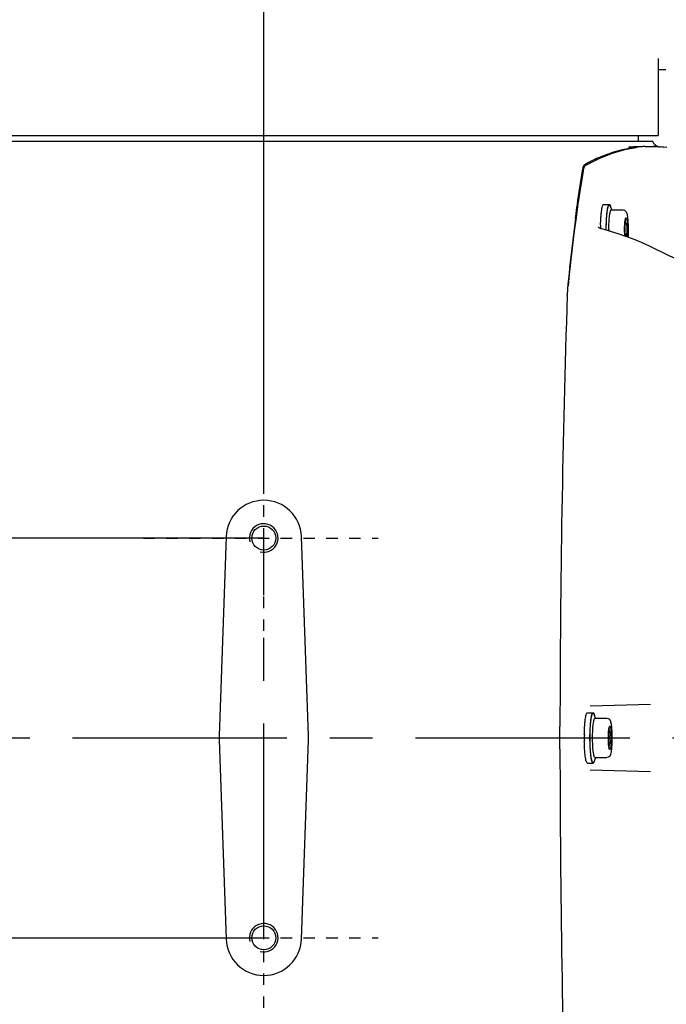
# Model space of a CAD drawing. Header units: millimetres. Extents: x 7426 to 8300, y 124 to 421.
# Tile 43 of 135: x 8002.37 to 8008.03, y 174.31 to 182.93. Entities that reach past the tile are written whole.
import ezdxf

# ---------------------------------------------------------------- set-up
doc = ezdxf.new("R2010")
doc.units = ezdxf.units.MM
doc.linetypes.add('BANKLINE1', pattern=[5.5, 4, -1.5])
doc.linetypes.add('CENTER', pattern=[0.6, 0.375, -0.075, 0.075, -0.075])
for name, color, linetype in [('00_COMPONENTS', 7, 'BANKLINE1'), ('DIM', 7, 'Continuous'), ('外形图', 7, 'Continuous')]:
    doc.layers.add(name, color=color, linetype=linetype)
doc.styles.add('微软雅黑', font='msyh.ttc')
doc.dimstyles.new('尺寸标注_1_20比例', dxfattribs={"dimtxt": 2.1, "dimasz": 1.7, "dimexe": 0.5, "dimexo": 0.4, "dimgap": 0.5, "dimtad": 1, "dimdec": 1, "dimlfac": 20, "dimdsep": 46, "dimtxsty": '微软雅黑', "dimcen": 0.09, "dimadec": 0, "dimazin": 0, "dimtp": 0.01, "dimtm": 0.01, "dimtfac": 1, "dimtdec": 1, "dimtofl": 0, "dimtmove": 0, "dimatfit": 3, "dimfxl": 1, "dimtolj": 1, "dimarcsym": 0})

# ---------------------------------------------------------------- blocks, each defined once
blk = doc.blocks.new('*D1483')
at = {"layer": '00_COMPONENTS', "color": 0, "linetype": 'ByBlock', "lineweight": -2, "ltscale": 20}
for p, q in [((8001.2534, 179.8079), (8001.2534, 190.0012)), ((8004.5034, 179.8079), (8004.5034, 190.0012)), ((7999.5534, 189.5012), (7997.8534, 189.5012)), ((8001.2534, 189.5012), (8004.5034, 189.5012)), ((8006.2034, 189.5012), (8007.9034, 189.5012))]:
    blk.add_line(p, q, dxfattribs=at)
at = {"layer": '00_COMPONENTS', "color": 0}
for points in [[(7999.5534, 189.2178), (7999.5534, 189.7845), (8001.2534, 189.5012)], [(8006.2034, 189.7845), (8006.2034, 189.2178), (8004.5034, 189.5012)]]:
    blk.add_solid(points, dxfattribs=at)
at = {"layer": 'Defpoints', "color": 0}
for p in [(8004.5034, 189.5012), (8001.2534, 179.4079), (8004.5034, 179.4079)]:
    blk.add_point(p, dxfattribs=at)
at = {"layer": '00_COMPONENTS', "color": 0, "insert": (8002.9835, 191.0871), "char_height": 2.1, "attachment_point": 5, "style": '微软雅黑'}
blk.add_mtext('\\A1;65', dxfattribs=at)
blk = doc.blocks.new('*D1518')
at = {"layer": 'Defpoints', "color": 0}
for p in [(8004.5034, 189.5012), (8004.5034, 178.3891), (8011.0034, 176.6391)]:
    blk.add_point(p, dxfattribs=at)
at = {"layer": 'DIM', "color": 0, "linetype": 'ByBlock', "lineweight": -2, "ltscale": 20}
for p, q in [((8004.5034, 178.7891), (8004.5034, 190.0012)), ((8011.0034, 177.0391), (8011.0034, 190.0012)), ((8009.3034, 189.5012), (8006.2034, 189.5012))]:
    blk.add_line(p, q, dxfattribs=at)
at = {"layer": 'DIM', "color": 0}
for points in [[(8006.2034, 189.7845), (8006.2034, 189.2178), (8004.5034, 189.5012)], [(8009.3034, 189.2178), (8009.3034, 189.7845), (8011.0034, 189.5012)]]:
    blk.add_solid(points, dxfattribs=at)
at = {"layer": 'DIM', "color": 0, "insert": (8007.7534, 191.0918), "char_height": 2.1, "attachment_point": 5, "style": '微软雅黑'}
blk.add_mtext('\\A1;130', dxfattribs=at)

msp = doc.modelspace()

# ---------------------------------------------------------------- linework, layer by layer
at = {"layer": '00_COMPONENTS', "linetype": 'CENTER', "ltscale": 20}
for p, q in [((8004.5034, 178.3891), (8001.2534, 178.3891)), ((8001.2534, 174.8891), (8004.5034, 174.8891))]:
    msp.add_line(p, q, dxfattribs=at)
at = {"layer": '00_COMPONENTS', "linetype": 'CENTER', "ltscale": 5}
msp.add_line((8004.5034, 174.8891), (8004.5034, 178.3891), dxfattribs=at)
at = {"layer": '外形图', "linetype": 'Continuous'}
for p, q in [((8007.9534, 182.5878), (8007.9534, 182.0391)), ((8008.0215, 182.4891), (8007.9534, 182.4891)), ((8007.9534, 182.0391), (8007.9534, 181.9141)), ((7999.1345, 181.9141), (8007.9533, 181.9141)), ((8007.7784, 181.9141), (8007.7784, 181.8641)), ((7999.136, 181.8641), (8007.9072, 181.8641)), ((8007.8369, 181.8164), (8007.838, 181.8164)), ((8007.838, 181.8164), (8007.8491, 181.8167)), ((8007.8491, 181.8167), (8007.8549, 181.8169)), ((8007.8549, 181.8169), (8007.8712, 181.8171)), ((8007.5509, 181.7556), (8007.4358, 181.7099)), ((8007.9449, 181.8143), (8007.8722, 181.8141)), ((8008.0031, 181.8102), (8007.9449, 181.8143)), ((8008.0293, 181.8077), (8008.0006, 181.8105)), ((8008.0031, 181.8102), (8008.0006, 181.8105)), ((8007.3199, 181.6507), (8007.3197, 181.6506)), ((8007.4358, 181.7099), (8007.3199, 181.6507)), ((8007.2925, 181.6039), (8007.2956, 181.6227)), ((8007.2981, 181.6079), (8007.2972, 181.6029)), ((8007.4774, 181.3091), (8007.527, 181.3091)), ((8007.5479, 181.2616), (8007.5394, 181.2865)), ((8007.5442, 181.2616), (8007.6486, 181.2616)), ((8007.2359, 181.1956), (8007.2203, 181.0765)), ((8007.231, 181.188), (8007.2319, 181.1953)), ((8007.2319, 181.1953), (8007.2332, 181.2051)), ((8007.6763, 181.1331), (8007.6619, 181.1331)), ((8007.431, 181.1136), (8007.4309, 181.114)), ((8007.4724, 181.092), (8007.4574, 181.0959)), ((8007.6763, 181.0451), (8007.6619, 181.0451)), ((8007.9817, 180.8939), (8007.9489, 180.9105)), ((8008.0152, 180.8771), (8007.9817, 180.8939)), ((8007.1906, 180.827), (8007.1765, 180.6968)), ((8007.1765, 180.6968), (8007.1663, 180.5984)), ((8007.1585, 180.5161), (8007.1587, 180.52)), ((8004.1734, 178.4006), (8004.1125, 176.6565)), ((8004.8943, 176.6565), (8004.8334, 178.4006)), ((8007.3594, 176.9197), (8007.8877, 176.9337)), ((8007.3352, 176.8591), (8007.3849, 176.8591)), ((8007.4058, 176.8116), (8007.3973, 176.8365)), ((8007.402, 176.8116), (8007.5064, 176.8116)), ((8007.5342, 176.6831), (8007.5198, 176.6831)), ((8004.1125, 176.6216), (8004.1734, 174.8776)), ((8004.8334, 174.8776), (8004.8943, 176.6216)), ((8007.5342, 176.5951), (8007.5198, 176.5951)), ((8007.3352, 176.4191), (8007.3849, 176.4191)), ((8007.4058, 176.4666), (8007.3973, 176.4417)), ((8007.402, 176.4666), (8007.5064, 176.4666)), ((8007.3594, 176.3585), (8007.8877, 176.3445))]:
    msp.add_line(p, q, dxfattribs=at)
at = {"layer": '外形图', "linetype": 'CENTER', "ltscale": 0.05}
for p, q in [((8004.5034, 177.3759), (8004.5034, 179.4079)), ((8003.4508, 178.3891), (8005.5031, 178.3891)), ((8004.5034, 173.876), (8004.5034, 175.9079)), ((8003.4508, 174.8891), (8005.5031, 174.8891))]:
    msp.add_line(p, q, dxfattribs=at)
at = {"layer": '外形图', "linetype": 'CENTER', "ltscale": 5}
msp.add_line((7969.8307, 176.6391), (8024.6478, 176.6391), dxfattribs=at)
at = {"layer": '外形图', "linetype": 'Continuous'}
for points in [[(8007.9486, 181.8177), (8007.945, 181.8191), (8007.9401, 181.8216), (8007.9338, 181.8255), (8007.9268, 181.8312), (8007.9197, 181.8389), (8007.9133, 181.8486), (8007.9082, 181.8604), (8007.9072, 181.8641)], [(8007.7606, 181.8056), (8007.6594, 181.7868), (8007.5509, 181.7556)], [(8007.3197, 181.6506), (8007.317, 181.6488), (8007.3133, 181.6456), (8007.3103, 181.6421), (8007.3078, 181.6384), (8007.3059, 181.6347), (8007.3043, 181.631)], [(8007.2972, 181.6029), (8007.285, 181.529), (8007.2682, 181.4219), (8007.2518, 181.3108), (8007.2359, 181.1956)], [(8007.3015, 181.6228), (8007.3003, 181.6183), (8007.2992, 181.6133), (8007.2981, 181.6079)], [(8007.3043, 181.631), (8007.3029, 181.6271), (8007.3015, 181.6228)], [(8007.2203, 181.0765), (8007.2052, 180.9536), (8007.1906, 180.827)], [(8007.4574, 181.0959), (8007.454, 181.0969), (8007.4492, 181.0986), (8007.4448, 181.1007), (8007.4408, 181.1031), (8007.4374, 181.1056), (8007.4346, 181.1082), (8007.4327, 181.1105), (8007.4315, 181.1124), (8007.431, 181.1136)], [(8007.9489, 180.9105), (8007.878, 180.9445), (8007.8079, 180.9758), (8007.7385, 181.0044), (8007.6702, 181.0302), (8007.6029, 181.0534), (8007.537, 181.074), (8007.4724, 181.092)], [(8008.2783, 180.788), (8008.2664, 180.7886), (8008.2452, 180.7913), (8008.2221, 180.7959), (8008.1974, 180.8024), (8008.1711, 180.8106), (8008.1432, 180.8206), (8008.1137, 180.8322), (8008.0827, 180.8454), (8008.0499, 180.8604), (8008.0152, 180.8771)]]:
    msp.add_lwpolyline(points, dxfattribs=at)
for centre in [(8004.5034, 178.3891), (8004.5034, 174.8891)]:
    msp.add_circle(centre, 0.105, dxfattribs=at)
for centre, radius, start, end in [((8007.8764, 180.7452), 1.0719, 92.10743, 93.96805), ((8008.0835, 172.7945), 9.0254, 91.87666, 92.47154), ((8007.8721, 180.8062), 1.0107, 93.96725, 96.13565), ((8007.9076, 181.0456), 0.7706, 82.92928, 84.9365), ((8008.0441, 180.3575), 1.4929, 118.23191, 119.59601), ((8008.0178, 180.4066), 1.4372, 116.8328, 118.23183), ((8007.9837, 180.4745), 1.3612, 113.94406, 116.84528), ((8007.5391, 181.5819), 0.2469, 169.1096, 170.49401), ((8007.5442, 181.2589), 0.00265, 90.00712, 96.33526), ((8023.5348, 179.0367), 16.4451, 172.48299, 173.15001), ((8009.1744, 181.0898), 1.7242, 178.75296, 179.1719), ((8009.216, 181.0892), 1.7658, 179.17154, 179.70436), ((8009.2732, 181.0891), 1.7734, 180.00003, 180.15391), ((8009.2399, 181.0891), 1.7396, 180.00003, 180.16177), ((8008.9137, 181.0891), 1.3909, 180.00005, 180.46143), ((8026.8249, 178.6462), 19.7583, 173.16364, 174.2971), ((8008.2503, 180.5015), 1.0913, 174.31434, 175.77899), ((8008.866, 180.4631), 1.7083, 177.54745, 178.09162), ((8008.6113, 180.4751), 1.4533, 175.78906, 177.58799), ((8124.909, 176.6491), 117.8139, 178.11907, 179.956211), ((8004.5034, 178.3891), 0.3302, 2, 178), ((8004.5034, 178.3891), 0.125, 255, 195), ((8007.402, 176.8089), 0.00265, 90.00712, 96.33526), ((8009.077, 176.6391), 1.7689, 179.17174, 180.00089), ((8009.077, 176.6391), 1.7689, 179.99911, 180.82826), ((8122.9161, 176.5956), 115.821, 180.027982, 181.896737), ((8007.402, 176.4692), 0.00265, 263.66474, 269.99288), ((8004.5034, 174.8891), 0.125, 255, 195), ((8004.5034, 174.8891), 0.3302, 182, 358)]:
    msp.add_arc(centre, radius, start, end, dxfattribs=at)
for centre, major_axis in [((8004.6123, 176.6391), (0.5002, 0)), ((8004.3945, 176.6391), (-0.5002, 0))]:
    msp.add_ellipse(centre, major_axis=major_axis, ratio=0.999657, start_param=3.106698, end_param=3.176487, dxfattribs=at)
for points in [[(8007.8722, 181.8171), (8007.8891, 181.8173), (8007.906, 181.8198), (8007.9229, 181.8192)], [(8007.9229, 181.8192), (8007.9337, 181.8188), (8007.9446, 181.8174), (8007.9554, 181.8158)], [(8007.4313, 181.7186), (8007.4818, 181.741), (8007.5339, 181.7603), (8007.5871, 181.7756)], [(8007.5871, 181.7756), (8007.6449, 181.7923), (8007.7042, 181.8047), (8007.7641, 181.8111)], [(8007.5378, 181.291), (8007.5384, 181.2895), (8007.5389, 181.288), (8007.5394, 181.2865)], [(8007.6763, 181.1331), (8007.6731, 181.1187), (8007.6711, 181.1039), (8007.6711, 181.0891)], [(8007.6763, 181.0451), (8007.6734, 181.0405), (8007.6707, 181.0358), (8007.6687, 181.0307)], [(8007.6711, 181.0891), (8007.6711, 181.0743), (8007.6731, 181.0595), (8007.6763, 181.0451)], [(8007.3957, 176.841), (8007.3963, 176.8395), (8007.3968, 176.838), (8007.3973, 176.8365)], [(8007.0951, 176.6391), (8007.0951, 176.6725), (8007.0951, 176.7058), (8007.0951, 176.7392)], [(8007.5342, 176.6831), (8007.531, 176.6687), (8007.529, 176.6539), (8007.529, 176.6391)], [(8007.0951, 176.539), (8007.0951, 176.5724), (8007.0951, 176.6057), (8007.0951, 176.6391)], [(8007.529, 176.6391), (8007.529, 176.6243), (8007.531, 176.6095), (8007.5342, 176.5951)], [(8007.3973, 176.4417), (8007.3968, 176.4402), (8007.3963, 176.4387), (8007.3957, 176.4372)]]:
    msp.add_open_spline(points, degree=3, dxfattribs=at)
for points, knots in [([(8007.9554, 181.8158), (8007.9588, 181.8153), (8007.9655, 181.8143), (8007.9723, 181.8134), (8007.9757, 181.8131)], [0, 0, 0, 0, 0.500992, 1, 1, 1, 1]), ([(8007.2966, 181.6285), (8007.2977, 181.6342), (8007.2999, 181.643), (8007.3031, 181.652), (8007.3054, 181.6545)], [0, 0, 0, 0, 0.629438, 1, 1, 1, 1]), ([(8007.3054, 181.6545), (8007.3056, 181.6547), (8007.3061, 181.6551), (8007.3066, 181.6555), (8007.3068, 181.6556)], [0, 0, 0, 0, 0.531938, 1, 1, 1, 1]), ([(8007.2332, 181.2051), (8007.2379, 181.2399), (8007.2561, 181.3731), (8007.2762, 181.506), (8007.2925, 181.6039)], [0, 0, 0, 0, 0.261547, 1, 1, 1, 1]), ([(8007.4587, 181.2491), (8007.4598, 181.2577), (8007.462, 181.2725), (8007.4666, 181.2916), (8007.4703, 181.3033), (8007.4752, 181.3091), (8007.4774, 181.3091)], [0, 0, 0, 0, 0.401514, 0.703774, 0.899916, 1, 1, 1, 1]), ([(8007.4998, 181.0891), (8007.4998, 181.1172), (8007.501, 181.1691), (8007.5056, 181.2302), (8007.5111, 181.2697), (8007.5158, 181.2903), (8007.5196, 181.3027), (8007.5247, 181.3091), (8007.527, 181.3091)], [0, 0, 0, 0, 0.374841, 0.693606, 0.816758, 0.909636, 0.969808, 1, 1, 1, 1]), ([(8007.5003, 181.0891), (8007.5003, 181.1042), (8007.5007, 181.1337), (8007.5024, 181.1764), (8007.5051, 181.2152), (8007.5088, 181.2484), (8007.5126, 181.2718), (8007.5162, 181.2866), (8007.5187, 181.2945), (8007.5214, 181.3002), (8007.524, 181.3039), (8007.5276, 181.3053), (8007.5295, 181.3039), (8007.5303, 181.3032)], [0, 0, 0, 0, 0.202165, 0.395432, 0.571369, 0.722328, 0.841928, 0.888465, 0.925646, 0.953442, 0.972492, 0.985594, 1, 1, 1, 1]), ([(8007.527, 181.3091), (8007.5275, 181.3091), (8007.5299, 181.3085), (8007.5315, 181.3063), (8007.5325, 181.3046)], [0, 0, 0, 0, 0.192999, 1, 1, 1, 1]), ([(8007.5303, 181.3032), (8007.5312, 181.3023), (8007.5343, 181.2986), (8007.5365, 181.2943), (8007.5378, 181.291)], [0, 0, 0, 0, 0.263468, 1, 1, 1, 1]), ([(8007.5325, 181.3046), (8007.533, 181.3038), (8007.5352, 181.2994), (8007.5367, 181.2947), (8007.5378, 181.291)], [0, 0, 0, 0, 0.19835, 1, 1, 1, 1]), ([(8007.4538, 181.1991), (8007.4542, 181.2036), (8007.4554, 181.2203), (8007.4571, 181.237), (8007.4587, 181.2491)], [0, 0, 0, 0, 0.270437, 1, 1, 1, 1]), ([(8007.5228, 181.0891), (8007.5228, 181.1109), (8007.5237, 181.1513), (8007.5273, 181.199), (8007.5316, 181.2299), (8007.5352, 181.2462), (8007.5383, 181.2561), (8007.542, 181.2614), (8007.5439, 181.2616)], [0, 0, 0, 0, 0.372274, 0.689807, 0.813167, 0.906886, 0.968475, 1, 1, 1, 1]), ([(8007.6486, 181.2616), (8007.6563, 181.2616), (8007.6701, 181.2548), (8007.6784, 181.2376), (8007.6827, 181.2205), (8007.6859, 181.2005), (8007.6885, 181.1768), (8007.6911, 181.1392), (8007.6918, 181.1095), (8007.6918, 181.0891)], [0, 0, 0, 0, 0.123501, 0.210837, 0.297223, 0.402946, 0.530179, 0.675788, 1, 1, 1, 1]), ([(8007.4506, 181.1273), (8007.4507, 181.1335), (8007.4514, 181.1575), (8007.4526, 181.1814), (8007.4538, 181.1991)], [0, 0, 0, 0, 0.260825, 1, 1, 1, 1]), ([(8007.6607, 181.0891), (8007.6607, 181.106), (8007.6616, 181.1354), (8007.6643, 181.1648), (8007.6668, 181.1771)], [0, 0, 0, 0, 0.573049, 1, 1, 1, 1]), ([(8007.6664, 181.1745), (8007.6651, 181.1677), (8007.6651, 181.1526), (8007.6722, 181.1395), (8007.6763, 181.1331)], [0, 0, 0, 0, 0.476168, 1, 1, 1, 1]), ([(8007.6668, 181.1771), (8007.6671, 181.1782), (8007.6679, 181.1817), (8007.6688, 181.1853), (8007.6698, 181.1876)], [0, 0, 0, 0, 0.300356, 1, 1, 1, 1]), ([(8007.6698, 181.1876), (8007.6705, 181.1891), (8007.6714, 181.1917), (8007.6745, 181.1916), (8007.6759, 181.1897), (8007.6773, 181.1869), (8007.6793, 181.1805), (8007.6814, 181.1697), (8007.6834, 181.1536), (8007.6849, 181.1341), (8007.6858, 181.1122), (8007.686, 181.0969), (8007.686, 181.0891)], [0, 0, 0, 0, 0.044135, 0.057456, 0.076144, 0.104705, 0.144115, 0.254838, 0.404083, 0.584457, 0.786612, 1, 1, 1, 1]), ([(8007.6628, 181.0328), (8007.6624, 181.0371), (8007.6611, 181.0558), (8007.6607, 181.0746), (8007.6607, 181.0891)], [0, 0, 0, 0, 0.231292, 1, 1, 1, 1]), ([(8007.686, 181.0891), (8007.686, 181.0834), (8007.6858, 181.0621), (8007.6848, 181.0408), (8007.6833, 181.0252)], [0, 0, 0, 0, 0.268254, 1, 1, 1, 1]), ([(8007.6918, 181.0891), (8007.6918, 181.0834), (8007.6916, 181.0613), (8007.6909, 181.0391), (8007.6899, 181.0228)], [0, 0, 0, 0, 0.257751, 1, 1, 1, 1]), ([(8007.3166, 176.7991), (8007.3177, 176.8077), (8007.3199, 176.8225), (8007.3244, 176.8416), (8007.3282, 176.8533), (8007.3331, 176.8591), (8007.3352, 176.8591)], [0, 0, 0, 0, 0.401514, 0.703774, 0.899916, 1, 1, 1, 1]), ([(8007.3577, 176.6391), (8007.3577, 176.6672), (8007.3588, 176.7191), (8007.3635, 176.7802), (8007.369, 176.8197), (8007.3737, 176.8403), (8007.3775, 176.8527), (8007.3826, 176.8591), (8007.3849, 176.8591)], [0, 0, 0, 0, 0.374841, 0.693606, 0.816758, 0.909636, 0.969808, 1, 1, 1, 1]), ([(8007.3582, 176.6391), (8007.3582, 176.6542), (8007.3586, 176.6838), (8007.3603, 176.7264), (8007.363, 176.7652), (8007.3666, 176.7984), (8007.3704, 176.8218), (8007.374, 176.8366), (8007.3766, 176.8445), (8007.3792, 176.8502), (8007.3818, 176.854), (8007.3855, 176.8553), (8007.3873, 176.8539), (8007.3881, 176.8532)], [0, 0, 0, 0, 0.202165, 0.395432, 0.571369, 0.722328, 0.841928, 0.888465, 0.925646, 0.953442, 0.972492, 0.985594, 1, 1, 1, 1]), ([(8007.3849, 176.8591), (8007.3853, 176.8591), (8007.3878, 176.8585), (8007.3893, 176.8563), (8007.3903, 176.8546)], [0, 0, 0, 0, 0.192999, 1, 1, 1, 1]), ([(8007.3881, 176.8532), (8007.389, 176.8523), (8007.3921, 176.8486), (8007.3943, 176.8443), (8007.3957, 176.841)], [0, 0, 0, 0, 0.263468, 1, 1, 1, 1]), ([(8007.3903, 176.8546), (8007.3908, 176.8538), (8007.3931, 176.8494), (8007.3946, 176.8447), (8007.3957, 176.841)], [0, 0, 0, 0, 0.19835, 1, 1, 1, 1]), ([(8007.3082, 176.6647), (8007.3083, 176.672), (8007.3089, 176.7002), (8007.3102, 176.7283), (8007.3117, 176.7491)], [0, 0, 0, 0, 0.261272, 1, 1, 1, 1]), ([(8007.3117, 176.7491), (8007.312, 176.7536), (8007.3133, 176.7703), (8007.315, 176.787), (8007.3166, 176.7991)], [0, 0, 0, 0, 0.270437, 1, 1, 1, 1]), ([(8007.3807, 176.6391), (8007.3807, 176.6609), (8007.3816, 176.7013), (8007.3851, 176.749), (8007.3894, 176.78), (8007.393, 176.7962), (8007.3961, 176.8061), (8007.3999, 176.8114), (8007.4017, 176.8116)], [0, 0, 0, 0, 0.372274, 0.689807, 0.813167, 0.906886, 0.968475, 1, 1, 1, 1]), ([(8007.5064, 176.8116), (8007.5142, 176.8116), (8007.528, 176.8048), (8007.5363, 176.7876), (8007.5406, 176.7705), (8007.5438, 176.7505), (8007.5463, 176.7268), (8007.5489, 176.6892), (8007.5496, 176.6595), (8007.5496, 176.6391)], [0, 0, 0, 0, 0.123501, 0.210837, 0.297223, 0.402946, 0.530179, 0.675788, 1, 1, 1, 1]), ([(8007.5247, 176.7271), (8007.5249, 176.7282), (8007.5257, 176.7317), (8007.5267, 176.7353), (8007.5277, 176.7376)], [0, 0, 0, 0, 0.300356, 1, 1, 1, 1]), ([(8007.5277, 176.7376), (8007.5283, 176.7391), (8007.5292, 176.7417), (8007.5324, 176.7416), (8007.5338, 176.7397), (8007.5352, 176.7369), (8007.5371, 176.7305), (8007.5392, 176.7197), (8007.5412, 176.7036), (8007.5427, 176.6841), (8007.5437, 176.6622), (8007.5439, 176.6469), (8007.5439, 176.6391)], [0, 0, 0, 0, 0.044135, 0.057456, 0.076144, 0.104705, 0.144115, 0.254838, 0.404083, 0.584457, 0.786612, 1, 1, 1, 1]), ([(8007.5185, 176.6391), (8007.5185, 176.656), (8007.5195, 176.6854), (8007.5222, 176.7148), (8007.5247, 176.7271)], [0, 0, 0, 0, 0.573049, 1, 1, 1, 1]), ([(8007.5242, 176.7245), (8007.5229, 176.7177), (8007.523, 176.7026), (8007.53, 176.6895), (8007.5342, 176.6831)], [0, 0, 0, 0, 0.476168, 1, 1, 1, 1]), ([(8007.3109, 176.5403), (8007.3106, 176.5462), (8007.3092, 176.5705), (8007.3085, 176.5949), (8007.3082, 176.6135)], [0, 0, 0, 0, 0.239404, 1, 1, 1, 1]), ([(8007.3849, 176.4191), (8007.3826, 176.4191), (8007.3775, 176.4255), (8007.3737, 176.4379), (8007.369, 176.4584), (8007.3635, 176.4979), (8007.3588, 176.5591), (8007.3577, 176.611), (8007.3577, 176.6391)], [0, 0, 0, 0, 0.030192, 0.090364, 0.183242, 0.306394, 0.625159, 1, 1, 1, 1]), ([(8007.3881, 176.425), (8007.3873, 176.4242), (8007.3855, 176.4229), (8007.3818, 176.4242), (8007.3792, 176.428), (8007.3766, 176.4337), (8007.374, 176.4416), (8007.3704, 176.4564), (8007.3666, 176.4798), (8007.363, 176.513), (8007.3603, 176.5518), (8007.3586, 176.5944), (8007.3582, 176.624), (8007.3582, 176.6391)], [0, 0, 0, 0, 0.014406, 0.027508, 0.046558, 0.074354, 0.111535, 0.158072, 0.277672, 0.428631, 0.604568, 0.797835, 1, 1, 1, 1]), ([(8007.4017, 176.4666), (8007.3999, 176.4668), (8007.3961, 176.472), (8007.393, 176.482), (8007.3894, 176.4982), (8007.3851, 176.5292), (8007.3816, 176.5768), (8007.3807, 176.6173), (8007.3807, 176.6391)], [0, 0, 0, 0, 0.031525, 0.093114, 0.186833, 0.310193, 0.627726, 1, 1, 1, 1]), ([(8007.5496, 176.6391), (8007.5496, 176.6186), (8007.5489, 176.589), (8007.5463, 176.5514), (8007.5438, 176.5276), (8007.5406, 176.5077), (8007.5363, 176.4906), (8007.528, 176.4734), (8007.5142, 176.4666), (8007.5064, 176.4666)], [0, 0, 0, 0, 0.324232, 0.469848, 0.597076, 0.702802, 0.789195, 0.876535, 1, 1, 1, 1]), ([(8007.5247, 176.5511), (8007.5222, 176.5634), (8007.5195, 176.5928), (8007.5185, 176.6222), (8007.5185, 176.6391)], [0, 0, 0, 0, 0.426927, 1, 1, 1, 1]), ([(8007.5342, 176.5951), (8007.53, 176.5887), (8007.5229, 176.5755), (8007.5229, 176.5604), (8007.5242, 176.5536)], [0, 0, 0, 0, 0.523819, 1, 1, 1, 1]), ([(8007.5439, 176.6391), (8007.5439, 176.6312), (8007.5437, 176.616), (8007.5427, 176.5941), (8007.5412, 176.5745), (8007.5392, 176.5585), (8007.5371, 176.5476), (8007.5352, 176.5413), (8007.5338, 176.5385), (8007.5324, 176.5366), (8007.5292, 176.5364), (8007.5283, 176.5391), (8007.5277, 176.5406)], [0, 0, 0, 0, 0.213385, 0.415538, 0.59591, 0.745158, 0.855883, 0.895294, 0.923856, 0.942544, 0.955865, 1, 1, 1, 1]), ([(8007.3166, 176.4791), (8007.316, 176.4836), (8007.3136, 176.504), (8007.3119, 176.5245), (8007.3109, 176.5403)], [0, 0, 0, 0, 0.225265, 1, 1, 1, 1]), ([(8007.3352, 176.4191), (8007.3331, 176.4191), (8007.3282, 176.4249), (8007.3244, 176.4366), (8007.3199, 176.4557), (8007.3177, 176.4705), (8007.3166, 176.4791)], [0, 0, 0, 0, 0.100084, 0.296226, 0.598486, 1, 1, 1, 1]), ([(8007.5277, 176.5406), (8007.5274, 176.5412), (8007.5261, 176.5447), (8007.5253, 176.5482), (8007.5247, 176.5511)], [0, 0, 0, 0, 0.199462, 1, 1, 1, 1]), ([(8007.3903, 176.4236), (8007.3899, 176.4229), (8007.3886, 176.421), (8007.3865, 176.4191), (8007.3849, 176.4191)], [0, 0, 0, 0, 0.330514, 1, 1, 1, 1]), ([(8007.3957, 176.4372), (8007.3943, 176.4339), (8007.3921, 176.4296), (8007.389, 176.4259), (8007.3881, 176.425)], [0, 0, 0, 0, 0.736529, 1, 1, 1, 1]), ([(8007.3957, 176.4372), (8007.3953, 176.4358), (8007.3938, 176.4311), (8007.3921, 176.4265), (8007.3903, 176.4236)], [0, 0, 0, 0, 0.302512, 1, 1, 1, 1])]:
    msp.add_open_spline(points, degree=3, knots=knots, dxfattribs=at)

# ---------------------------------------------------------------- dimensions: what is measured, and where the dimension line sits
at = {"layer": '00_COMPONENTS', "linetype": 'ByBlock', "ltscale": 20}
dim = msp.add_linear_dim(base=(8004.5034, 189.5012), p1=(8001.2534, 179.4079), p2=(8004.5034, 179.4079), dimstyle='尺寸标注_1_20比例', override={"dimtofl": 1}, dxfattribs=at)
dim.commit()
dim.dimension.update_dxf_attribs({"geometry": '*D1483', "text_midpoint": (8002.9835, 189.5012), "dimtype": 160})
at = {"layer": 'DIM', "linetype": 'ByBlock', "ltscale": 20}
dim = msp.add_linear_dim(base=(8004.5034, 189.5012), p1=(8011.0034, 176.6391), p2=(8004.5034, 178.3891), dimstyle='尺寸标注_1_20比例', dxfattribs=at)
dim.commit()
dim.dimension.update_dxf_attribs({"geometry": '*D1518', "text_midpoint": (8007.7534, 191.0918)})

doc.saveas('drawing.dxf')
